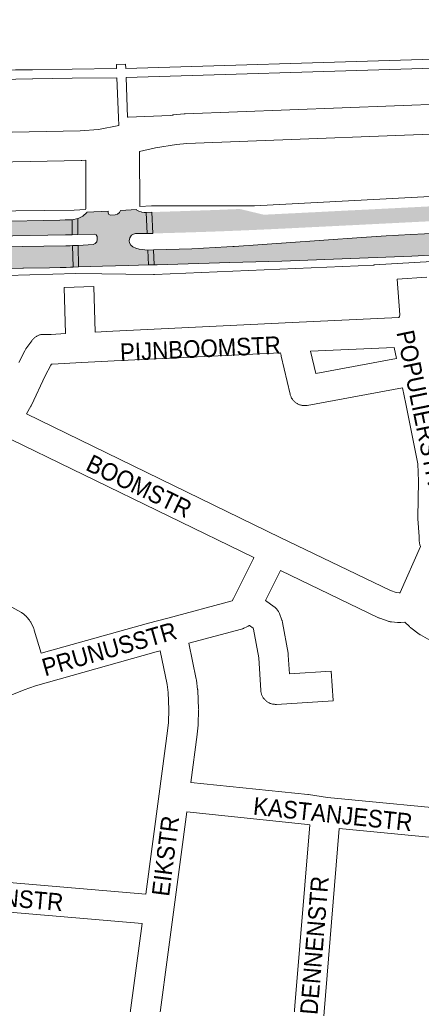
# Paper-space layout 'Layout1' of a CAD drawing. Header units: metres. Extents: x 123097 to 144122, y 392739 to 407589.
# Tile 223 of 256: x 133010 to 133186, y 396534 to 396966. Entities that reach past the tile are written whole.
import ezdxf
from ezdxf.enums import TextEntityAlignment as Align

# ---------------------------------------------------------------- set-up
doc = ezdxf.new("R2010")
doc.units = ezdxf.units.M
doc.header["$MEASUREMENT"] = 0
for name, color, linetype, lineweight in [('gs-anno-wegen algemeen tekst', 7, 'Continuous', 0), ('gs-knt-aanvullende hoofdweg', 7, 'Continuous', 0), ('gs-knt-paden', 7, 'Continuous', 0), ('gs-knt-wegen algemeen', 7, 'Continuous', 0), ('ir-ARC-asfalt-hoofdwegen-te inspecteren', 5, 'Continuous', 0)]:
    doc.layers.add(name, color=color, linetype=linetype, lineweight=lineweight)
doc.styles.add('Style-Arial', font='arial.ttf')

psp = doc.layouts.get("Layout1")

# ---------------------------------------------------------------- hatches: boundary and pattern name
at = {"layer": 'ir-ARC-asfalt-hoofdwegen-te inspecteren', "linetype": 'Continuous', "lineweight": 13, "extrusion": (0, 0, -1)}
h = psp.add_hatch(color=5, dxfattribs=at)
h.paths.add_polyline_path([(-133123.628, 396874.372, 0.0056349), (-133068.268, 396872.346), (-133067.846, 396881.663), (-133069.103, 396881.739), (-133084.75, 396882.255), (-133084.75, 396882.254), (-133085.5, 396882.278), (-133085.5, 396882.28), (-133095.484, 396882.609), (-133095.859, 396882.621), (-133095.859, 396882.624), (-133106.467, 396883.051), (-133108.176, 396882.66), (-133108.176, 396882.66), (-133108.542, 396882.576), (-133116.979, 396880.548), (-133118.809, 396880.64), (-133130.745, 396881.233), (-133130.745, 396881.228), (-133131.495, 396881.264), (-133131.494, 396881.27), (-133141.116, 396881.747), (-133141.116, 396881.747), (-133141.866, 396881.785), (-133141.866, 396881.785), (-133151.882, 396882.301), (-133162.301, 396882.804), (-133162.676, 396882.822), (-133162.676, 396882.823), (-133172.334, 396883.313), (-133172.334, 396883.311), (-133173.084, 396883.349), (-133173.083, 396883.351), (-133182.724, 396883.84), (-133182.724, 396883.839), (-133183.474, 396883.877), (-133183.473, 396883.878), (-133192.103, 396884.316), (-133192.103, 396884.311), (-133192.853, 396884.349), (-133192.852, 396884.354), (-133201.502, 396884.793), (-133201.502, 396884.793), (-133201.877, 396884.812), (-133212.25, 396885.325), (-133212.625, 396885.344), (-133212.624, 396885.344), (-133220.597, 396885.757), (-133222.281, 396885.844), (-133222.281, 396885.844), (-133222.656, 396885.863), (-133233.092, 396886.372), (-133233.467, 396886.39), (-133233.467, 396886.391), (-133251.85, 396887.336), (-133261.241, 396887.801), (-133261.616, 396887.82), (-133261.615, 396887.822), (-133268.642, 396888.225), (-133275.315, 396888.567), (-133276.456, 396888.586), (-133278.068, 396888.738), (-133279.512, 396888.959), (-133280.487, 396889.201), (-133280.21, 396882.213), (-133279.231, 396882.165), (-133276.239, 396882.016), (-133239.958, 396880.225), (-133200.193, 396878.197), (-133157.501, 396876.048)])
h.paths.add_polyline_path([(-133233.86, 396882.58), (-133234.859, 396882.635), (-133234.804, 396883.634), (-133233.805, 396883.579)], flags=16)
at = {"layer": 'ir-ARC-asfalt-hoofdwegen-te inspecteren', "linetype": 'Continuous', "lineweight": 13}
for points in [[(132974.733, 396877.472), (132974.26, 396877.455), (132946.211, 396877.378), (132927.961, 396877.579), (132906.514, 396878.268), (132885.082, 396879.339), (132884.518, 396869.431), (132885.491, 396869.398), (132888.447, 396869.272), (132899.682, 396868.79), (132914.722, 396868.19), (132922.227, 396867.947), (132924.18, 396867.884), (132932.259, 396867.622), (132948, 396870.897), (132962.462, 396870.869), (132983.689, 396870.942), (132998.969, 396871.182), (133029.944, 396871.712), (133031.944, 396871.765), (133032.955, 396871.786), (133032.841, 396878.272), (133031.832, 396878.256), (133029.823, 396878.245), (133027.488, 396878.164), (132998.506, 396877.641), (132992.98, 396877.618)], [(133065.864, 396872.304), (133065.42, 396881.566), (133064.529, 396881.573), (133063.516, 396881.668), (133063.168, 396881.743), (133062.17, 396882.055), (133061.282, 396882.608), (133061.142, 396882.797), (133054.106, 396882.431), (133053.63, 396881.464), (133052.801, 396880.775), (133051.763, 396880.484), (133049.699, 396880.334), (133049.004, 396880.623), (133048.686, 396881.305), (133048.695, 396882.158), (133039.357, 396881.659), (133039.371, 396881.48), (133037.587, 396879.954), (133035.478, 396878.921), (133035.316, 396878.881), (133035.344, 396871.83), (133042.736, 396872.011), (133043.473, 396871.75), (133043.813, 396871.045), (133043.887, 396869.699), (133043.702, 396868.675), (133043.034, 396867.877), (133042.059, 396867.514), (133037.706, 396867.131), (133035.47, 396867.051), (133035.647, 396857.644), (133046.236, 396857.934), (133057.626, 396858.279), (133066.417, 396858.524), (133066.131, 396865.065), (133062.237, 396865.458), (133060.805, 396865.855), (133059.442, 396866.447), (133058.609, 396867.211), (133058.097, 396868.218), (133057.941, 396869.095), (133058.121, 396870.48), (133058.945, 396871.607), (133059.778, 396872.066), (133060.711, 396872.247)], [(133280.759, 396864.665), (133280.264, 396880.13), (133279.29, 396880.095), (133276.291, 396879.945), (133261.53, 396879.075), (133236.732, 396877.674), (133219.417, 396876.74), (133205.766, 396873.092), (133205.502, 396873.105), (133181.512, 396871.915), (133170.695, 396871.303), (133159.884, 396870.614), (133126.773, 396868.266), (133116.378, 396867.508), (133104.016, 396866.651), (133103.345, 396866.586), (133100.814, 396866.413), (133085.343, 396865.646), (133068.551, 396865.117), (133068.81, 396858.591), (133070.22, 396858.648), (133079.199, 396858.887), (133102.036, 396859.59), (133124.846, 396860.246), (133136.253, 396860.638), (133147.653, 396861.059), (133159.054, 396861.458), (133170.483, 396861.891), (133181.903, 396862.384), (133193.284, 396862.941), (133205.695, 396863.51), (133217.063, 396864.071), (133228.469, 396864.657), (133231.927, 396864.808), (133239.39, 396863.509), (133240.475, 396863.372), (133245.597, 396862.867), (133250.743, 396862.982), (133271.569, 396864.18), (133274.793, 396864.379), (133275.205, 396864.408), (133276.761, 396864.426), (133279.748, 396864.613)]]:
    psp.add_hatch(color=5, dxfattribs=at).paths.add_polyline_path(points, flags=0)
at = {"layer": 'ir-ARC-asfalt-hoofdwegen-te inspecteren', "linetype": 'Continuous', "lineweight": 13, "extrusion": (0, 0, -1)}
psp.add_hatch(color=5, dxfattribs=at).paths.add_polyline_path([(-132901.222, 396864.968), (-132888.205, 396865.767), (-132885.229, 396865.947), (-132884.257, 396866.008), (-132883.754, 396859.435), (-132884.741, 396859.305), (-132887.706, 396859.23), (-132896.234, 396858.803), (-132897.412, 396858.738), (-132918.767, 396857.694), (-132920.157, 396857.649), (-132931.292, 396857.388), (-132942.425, 396857.198), (-132965.409, 396856.903), (-132977.004, 396856.919), (-132988.127, 396856.912), (-132988.682, 396856.899), (-133011.235, 396857.082), (-133011.517, 396857.097), (-133022.939, 396857.283), (-133027.644, 396857.395), (-133030.249, 396857.457), (-133032.168, 396857.503), (-133033.288, 396857.569), (-133033.05, 396867.006), (-133032.065, 396866.96), (-133030.127, 396866.932), (-133001.285, 396866.428), (-132982.887, 396866.296), (-132968.638, 396863.388), (-132947.11, 396863.579), (-132924.03, 396864.024), (-132922.081, 396864.085)], flags=0)

# ---------------------------------------------------------------- linework, layer by layer
at = {"layer": 'gs-knt-aanvullende hoofdweg', "color": 7, "linetype": 'Continuous', "flags": 128}
for points in [[(133062.61, 396884.221), (133067.636, 396884.503), (133067.846, 396884.512), (133068.057, 396884.515), (133112.911, 396884.515), (133222.957, 396890.241)], [(132891.258, 396881.752), (132897.279, 396881.375), (132897.282, 396881.375), (132897.286, 396881.375), (132923.146, 396880.421), (132943.573, 396881.566), (132943.907, 396881.577), (132943.912, 396881.578), (133033.822, 396882.603), (133038.799, 396882.883)], [(133226.131, 396862.101), (133165.389, 396858.51), (133165.27, 396858.504), (133069.004, 396854.351), (133068.796, 396854.345), (133068.588, 396854.345), (133056.392, 396854.494), (133045.89, 396854.622), (133034.423, 396854.762), (132993.948, 396853.644)]]:
    psp.add_lwpolyline(points, dxfattribs=at)
at = {"layer": 'gs-knt-paden', "color": 7, "linetype": 'Continuous', "flags": 128}
for points in [[(132894.677, 396969.308), (132907.34, 396964.288), (132918.021, 396960.679), (132928.718, 396957.629), (132933.097, 396956.512), (132944.858, 396953.611), (132944.91, 396953.598), (132944.961, 396953.583), (132970.969, 396945.693), (132995.401, 396943.168), (133007.948, 396944.061), (133008.012, 396944.064), (133008.075, 396944.066), (133015.496, 396944.126), (133032.85, 396944.372), (133052.39, 396944.593), (133052.324, 396946.394, -0.3276375), (133052.331, 396946.402), (133056.332, 396946.549, -0.3276366), (133056.34, 396946.542), (133056.409, 396944.676), (133181.862, 396948.484), (133246.622, 396950.499)], [(133053.306, 396919.639), (133053.178, 396923.137), (133052.537, 396940.574), (133032.904, 396940.352), (133015.546, 396940.106), (133015.534, 396940.106), (133008.17, 396940.047), (132997.195, 396939.266), (132996.46, 396932.151, -0.3678944), (132996.45, 396932.144), (132996.372, 396932.152)]]:
    psp.add_lwpolyline(points, format="xyb", dxfattribs=at)
psp.add_lwpolyline([(133245.632, 396946.447), (133181.986, 396944.466), (133056.557, 396940.658), (133057.193, 396923.336)], dxfattribs=at)
at = {"layer": 'gs-knt-wegen algemeen', "color": 7, "linetype": 'Continuous', "flags": 128}
for points in [[(133057.193, 396923.336), (133057.491, 396923.353), (133075.852, 396924.071), (133076.808, 396924.224), (133077.005, 396924.253), (133077.202, 396924.276), (133082.076, 396924.757), (133082.271, 396924.773), (133082.467, 396924.783), (133220.368, 396930.045)], [(132945.157, 396917.238), (132953.917, 396916.824), (132968.983, 396916.429), (132984.053, 396916.351), (133036.388, 396917.29), (133044.456, 396917.855), (133053.306, 396919.639)], [(133222.957, 396890.241), (133222.864, 396892.22), (133222.663, 396896.501), (133222.145, 396902.582), (133222.135, 396902.715), (133221.217, 396916.907), (133221.187, 396916.932), (133221.151, 396916.957), (133221.113, 396916.978), (133221.074, 396916.997), (133221.033, 396917.011), (133220.991, 396917.023), (133220.948, 396917.03), (133220.904, 396917.034), (133220.861, 396917.035), (133083.159, 396911.78), (133078.679, 396911.338), (133069.398, 396909.845), (133062.509, 396908.317)], [(133062.509, 396908.317), (133062.61, 396884.221)], [(133038.844, 396904.41), (133037.129, 396904.29), (133036.96, 396904.28), (133036.791, 396904.275), (132984.246, 396903.332)], [(133038.799, 396882.883), (133038.918, 396883.197), (133038.844, 396904.41)], [(133185.784, 396735.022), (133185.517, 396735.871), (133185.433, 396736.16), (133185.363, 396736.453), (133185.307, 396736.748), (133185.264, 396737.046), (133185.235, 396737.345), (133185.219, 396737.646), (133185.169, 396739.505), (133184.608, 396747.17), (133184.594, 396747.46), (133184.592, 396747.751), (133184.853, 396763.669), (133184.612, 396771.295), (133179.297, 396797.601), (133177.862, 396804.702), (133136.063, 396796.968), (133135.757, 396796.919), (133135.449, 396796.884), (133135.14, 396796.864), (133134.83, 396796.859), (133134.52, 396796.869), (133134.211, 396796.893), (133133.904, 396796.933), (133133.598, 396796.986), (133133.296, 396797.055), (133132.997, 396797.137), (133132.702, 396797.234), (133132.413, 396797.344), (133132.129, 396797.469), (133131.851, 396797.606), (133131.58, 396797.757), (133131.317, 396797.92), (133131.061, 396798.096), (133130.815, 396798.284), (133130.577, 396798.483), (133130.349, 396798.693), (133130.132, 396798.914), (133129.925, 396799.145), (133129.73, 396799.386), (133129.546, 396799.635), (133129.374, 396799.894), (133129.215, 396800.16), (133129.069, 396800.433), (133128.936, 396800.713), (133128.816, 396800.999), (133128.71, 396801.29), (133128.618, 396801.586), (133128.54, 396801.886), (133124.65, 396818.514), (133124.589, 396818.803), (133124.355, 396820.06), (133051.376, 396816.538), (133037.06, 396815.77), (133024.175, 396815.078), (133024.001, 396815.07), (133023.826, 396815.068), (133023.816, 396815.068), (133023.469, 396814.576), (133021.067, 396809.888), (133014.966, 396797.031), (133014.85, 396796.798), (133014.725, 396796.57), (133012.794, 396793.222)], [(133137.518, 396820.666), (133139.803, 396810.901), (133175.24, 396817.457), (133174.229, 396822.297), (133137.518, 396820.666)], [(133112.611, 396730.205), (133000.544, 396784.702), (133000.54, 396784.704), (133000.537, 396784.706), (132947.447, 396810.613), (132942.62, 396812.179), (132935.983, 396813.135), (132901.583, 396815.83), (132901.54, 396815.833), (132873.792, 396818.189)], [(133012.794, 396793.222), (133124.189, 396739.054), (133124.194, 396739.054), (133172.625, 396715.77), (133175.087, 396714.908)], [(133176.764, 396714.822), (133176.79, 396714.864), (133185.784, 396735.022)], [(132965.182, 396731.335), (133010.381, 396706.315), (133010.619, 396706.176), (133010.852, 396706.027), (133011.078, 396705.869), (133011.297, 396705.701), (133011.508, 396705.524), (133012.444, 396704.708), (133012.639, 396704.53), (133012.826, 396704.345), (133013.007, 396704.153), (133013.179, 396703.953), (133013.97, 396702.997), (133014.164, 396702.75), (133014.347, 396702.494), (133014.516, 396702.229), (133014.673, 396701.957), (133014.817, 396701.677), (133015.892, 396699.45), (133016.001, 396699.211), (133016.101, 396698.968), (133016.191, 396698.721), (133016.271, 396698.47), (133019.291, 396688.278)], [(133019.291, 396688.278), (133066.318, 396701.49), (133066.415, 396701.517), (133074.828, 396703.742), (133103.16, 396711.275), (133103.682, 396712.32), (133112.401, 396729.784), (133112.611, 396730.205)], [(133124.335, 396724.54), (133117.787, 396711.424), (133121.582, 396708.651), (133121.832, 396708.459), (133122.073, 396708.254), (133122.304, 396708.038), (133122.524, 396707.811), (133122.733, 396707.573), (133122.93, 396707.326), (133123.115, 396707.069), (133123.287, 396706.804), (133123.446, 396706.531), (133123.592, 396706.25), (133123.723, 396705.962), (133123.841, 396705.669), (133124.891, 396702.852), (133124.986, 396702.579), (133125.069, 396702.302), (133125.139, 396702.021), (133125.195, 396701.742), (133125.197, 396701.738), (133125.197, 396701.734)], [(133189.817, 396693.971), (133185.82, 396696.307), (133185.616, 396696.431), (133185.416, 396696.564), (133185.222, 396696.703), (133181.522, 396699.454), (133181.309, 396699.619), (133181.103, 396699.793), (133180.905, 396699.975), (133178.838, 396701.953), (133177.123, 396701.761), (133176.848, 396701.737), (133176.571, 396701.723), (133176.295, 396701.722), (133176.018, 396701.732), (133175.742, 396701.754), (133173.005, 396702.032), (133172.701, 396702.071), (133172.399, 396702.123), (133172.099, 396702.19), (133171.803, 396702.27), (133171.511, 396702.365), (133167.979, 396703.602), (133167.753, 396703.686), (133167.53, 396703.778), (133167.31, 396703.879), (133124.335, 396724.54)], [(133175.087, 396714.908), (133176.367, 396714.778), (133176.764, 396714.822)], [(133071.51, 396689.396), (133069.792, 396688.942), (133016.86, 396674.071), (133011.801, 396672.248), (132999.651, 396667.416), (132993.174, 396663.902), (132987.556, 396660.395), (132981.986, 396656.269), (132979.743, 396654.404), (132970.273, 396643.846), (132965.43, 396637.719), (132960.787, 396631.844), (132957.324, 396626.507), (132957.194, 396626.315), (132957.058, 396626.127), (132950.354, 396617.254), (132941.042, 396601.056), (132940.998, 396600.981), (132936.8, 396593.902)], [(133065.27, 396582.681), (133071.123, 396626.708), (133074.783, 396654.252), (133075.161, 396657.924), (133075.381, 396663.61), (133075.006, 396671.07), (133074.57, 396674.547), (133071.51, 396689.396)], [(133084.114, 396692.738), (133087.373, 396676.925), (133087.42, 396676.675), (133087.456, 396676.423), (133087.955, 396672.452), (133087.981, 396672.209), (133087.998, 396671.966), (133088.399, 396663.973), (133088.407, 396663.684), (133088.402, 396663.396), (133088.163, 396657.213), (133088.152, 396657.006), (133088.134, 396656.799), (133087.725, 396652.824), (133087.702, 396652.633), (133084.912, 396631.638)], [(133084.912, 396631.638), (133136.293, 396626.343), (133136.583, 396626.306), (133144.988, 396625.055), (133208.933, 396618.924)], [(133083.196, 396618.726), (133077.358, 396574.809)], [(133137.205, 396613.05), (133134.812, 396613.406), (133083.196, 396618.726)], [(133128.428, 396507.298), (133137.205, 396613.05)], [(133150.139, 396611.481), (133141.395, 396506.121)], [(133203.119, 396606.402), (133150.139, 396611.481)], [(132936.8, 396593.902), (132938.22, 396593.532), (133065.27, 396582.681)], [(133063.554, 396569.76), (132936.559, 396580.607), (132936.284, 396580.636), (132936.01, 396580.677), (132935.739, 396580.73), (132935.47, 396580.794), (132929.405, 396582.376)], [(133077.358, 396574.809), (133069.043, 396512.182)], [(133056.053, 396513.271), (133063.554, 396569.76)]]:
    psp.add_lwpolyline(points, dxfattribs=at)
for points in [[(133009.434, 396815.736), (133012.09, 396820.921), (133012.236, 396821.19), (133012.394, 396821.452), (133012.564, 396821.705), (133015.121, 396825.331), (133015.307, 396825.581), (133015.504, 396825.821), (133015.712, 396826.053), (133015.932, 396826.274), (133016.161, 396826.484), (133016.401, 396826.683), (133016.649, 396826.87), (133016.907, 396827.045), (133017.172, 396827.208), (133017.445, 396827.358), (133017.725, 396827.494), (133018.011, 396827.617), (133018.302, 396827.727), (133018.599, 396827.822), (133018.899, 396827.903), (133019.203, 396827.969), (133019.51, 396828.021), (133019.819, 396828.058), (133020.13, 396828.081), (133020.441, 396828.088), (133023.651, 396828.088), (133029.998, 396828.429), (133029.345, 396848.634, -0.3276127), (133029.352, 396848.642), (133042.349, 396849.063, -0.3276142), (133042.357, 396849.056), (133043.002, 396829.127), (133050.695, 396829.541), (133050.73, 396829.542), (133129.399, 396833.338), (133129.424, 396833.34), (133176.216, 396835.418), (133176.498, 396835.856), (133176.705, 396836.651), (133175.581, 396852.28, -0.3564426), (133175.588, 396852.29), (133188.557, 396853.223, -0.3564428)], [(133125.197, 396701.734), (133127.639, 396688.255), (133127.679, 396688.008), (133127.709, 396687.759), (133127.73, 396687.509), (133128.252, 396679.307), (133146.593, 396680.491, -0.3845597), (133146.603, 396680.483), (133147.441, 396667.509, -0.3845608), (133147.432, 396667.499), (133122.589, 396665.894), (133122.279, 396665.881), (133121.969, 396665.883), (133121.659, 396665.9), (133121.351, 396665.932), (133121.044, 396665.978), (133120.74, 396666.039), (133120.44, 396666.114), (133120.143, 396666.203), (133119.85, 396666.307), (133119.563, 396666.424), (133119.282, 396666.555), (133119.008, 396666.699), (133118.741, 396666.856), (133118.481, 396667.025), (133118.23, 396667.207), (133117.987, 396667.401), (133117.755, 396667.605), (133117.532, 396667.821), (133117.32, 396668.047), (133117.118, 396668.283), (133116.928, 396668.528), (133116.75, 396668.782), (133116.585, 396669.044), (133116.432, 396669.313), (133116.292, 396669.59), (133116.165, 396669.873), (133116.052, 396670.162), (133115.953, 396670.456), (133115.868, 396670.754), (133115.797, 396671.056), (133115.741, 396671.36), (133115.699, 396671.668), (133115.672, 396671.976), (133114.76, 396686.305), (133112.489, 396698.847), (133112.323, 396699.291), (133110.668, 396700.5), (133110.553, 396700.418), (133110.328, 396700.271), (133110.097, 396700.133), (133109.86, 396700.005), (133109.618, 396699.887), (133108.273, 396699.264), (133108.014, 396699.151), (133107.75, 396699.049), (133107.482, 396698.958), (133107.21, 396698.88), (133084.114, 396692.738)]]:
    psp.add_lwpolyline(points, format="xyb", dxfattribs=at)
at = {"layer": 'ir-ARC-asfalt-hoofdwegen-te inspecteren', "color": 5, "linetype": 'Continuous', "lineweight": 13}
for points in [[(133032.955, 396871.786), (133035.344, 396871.83), (133035.316, 396878.881), (133032.841, 396878.272)], [(133065.864, 396872.304), (133065.42, 396881.566), (133064.529, 396881.573), (133063.516, 396881.668), (133063.168, 396881.743), (133062.17, 396882.055), (133061.282, 396882.608), (133061.142, 396882.797), (133054.106, 396882.431), (133053.63, 396881.464), (133052.801, 396880.775), (133051.763, 396880.484), (133049.699, 396880.334), (133049.004, 396880.623), (133048.686, 396881.305), (133048.695, 396882.158), (133039.357, 396881.659), (133039.371, 396881.48), (133037.587, 396879.954), (133035.478, 396878.921), (133035.316, 396878.881), (133035.344, 396871.83), (133042.736, 396872.011), (133043.473, 396871.75), (133043.813, 396871.045), (133043.887, 396869.699), (133043.702, 396868.675), (133043.034, 396867.877), (133042.059, 396867.514), (133037.706, 396867.131), (133035.47, 396867.051), (133035.647, 396857.644), (133046.236, 396857.934), (133057.626, 396858.279), (133066.417, 396858.524), (133066.131, 396865.065), (133062.237, 396865.458), (133060.805, 396865.855), (133059.442, 396866.447), (133058.609, 396867.211), (133058.097, 396868.218), (133057.941, 396869.095), (133058.121, 396870.48), (133058.945, 396871.607), (133059.778, 396872.066), (133060.711, 396872.247)], [(133065.42, 396881.566), (133065.864, 396872.304), (133068.268, 396872.346), (133067.846, 396881.663)], [(133035.47, 396867.051), (133033.05, 396867.006), (133033.288, 396857.569), (133035.647, 396857.644)], [(133068.551, 396865.117), (133066.131, 396865.065), (133066.417, 396858.524), (133068.81, 396858.591)]]:
    psp.add_lwpolyline(points, close=True, dxfattribs=at)
for points in [[(132998.969, 396871.182), (133029.944, 396871.712), (133031.944, 396871.765), (133032.955, 396871.786), (133032.841, 396878.272), (133031.832, 396878.256), (133029.823, 396878.245), (133027.488, 396878.164), (132998.506, 396877.641)], [(133205.502, 396873.105), (133181.512, 396871.915), (133170.695, 396871.303), (133159.884, 396870.614), (133126.773, 396868.266), (133116.378, 396867.508), (133104.016, 396866.651), (133103.345, 396866.586), (133100.814, 396866.413), (133085.343, 396865.646), (133068.551, 396865.117), (133068.81, 396858.591), (133070.22, 396858.648), (133079.199, 396858.887), (133102.036, 396859.59), (133124.846, 396860.246), (133136.253, 396860.638), (133147.653, 396861.059), (133159.054, 396861.458), (133170.483, 396861.891), (133181.903, 396862.384), (133193.284, 396862.941)], [(132988.682, 396856.899), (133011.235, 396857.082), (133011.517, 396857.097), (133022.939, 396857.283), (133027.644, 396857.395), (133030.249, 396857.457), (133032.168, 396857.503), (133033.288, 396857.569), (133033.05, 396867.006), (133032.065, 396866.96), (133030.127, 396866.932), (133001.285, 396866.428)]]:
    psp.add_lwpolyline(points, dxfattribs=at)
at = {"layer": 'ir-ARC-asfalt-hoofdwegen-te inspecteren', "color": 5, "linetype": 'Continuous', "lineweight": 13, "extrusion": (0, 0, -1)}
psp.add_solid([(-133032.955, 396871.786), (-133035.344, 396871.83), (-133032.841, 396878.272), (-133035.316, 396878.881)], dxfattribs=at)
at = {"layer": 'ir-ARC-asfalt-hoofdwegen-te inspecteren', "color": 5, "linetype": 'Continuous', "lineweight": 13}
for points in [[(133065.42, 396881.566), (133065.864, 396872.304), (133067.846, 396881.663), (133068.268, 396872.346)], [(133035.47, 396867.051), (133033.05, 396867.006), (133035.647, 396857.644), (133033.288, 396857.569)], [(133068.551, 396865.117), (133066.131, 396865.065), (133068.81, 396858.591), (133066.417, 396858.524)]]:
    psp.add_solid(points, dxfattribs=at)

# ---------------------------------------------------------------- texts
at = {"layer": 'gs-anno-wegen algemeen tekst', "color": 7, "style": 'Style-Arial', "width": 0.909091}
for s, rotation, p in [('PIJNBOOMSTR', 2.66466, (133089.16, 396821.852)), ('POPULIERSTR', 281.6898, (133185.942, 396795.997)), ('BOOMSTR', 334.2832, (133062.27, 396761.569)), ('PRUNUSSTR', 15.8848, (133049.185, 396690.149)), ('KASTANJESTR', 353.9901, (133147.308, 396617.738)), ('EIKSTR', 82.7208, (133073.835, 396599.416)), ('SPARRENSTR', 354.86728, (132995.686, 396581.984)), ('DENNENSTR', 85.2906, (133139.204, 396560.227))]:
    psp.add_text(s, height=7.7, rotation=rotation, dxfattribs=at).set_placement(p, align=Align.MIDDLE_CENTER)

doc.saveas('drawing.dxf')
